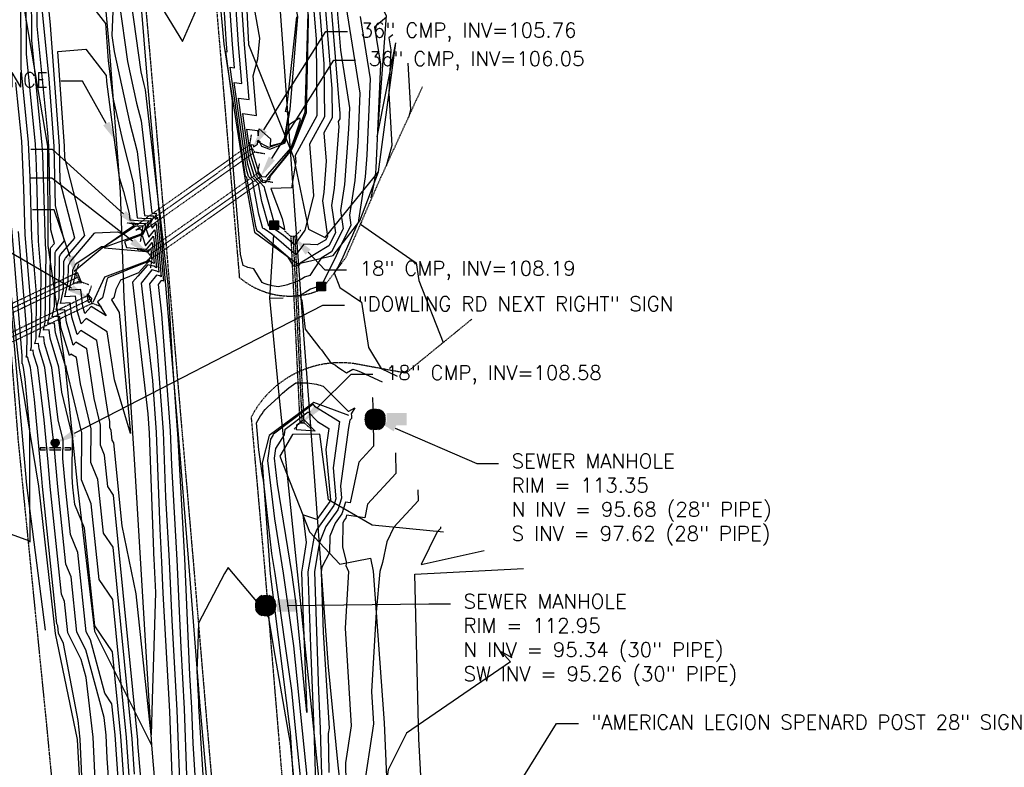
# Model space of a CAD drawing. Header units: feet. Extents: x 351431 to 355879, y 310968 to 329728.
# Tile 73 of 254: x 353628 to 353968, y 318311 to 318569. Entities that reach past the tile are written whole.
import ezdxf

# ---------------------------------------------------------------- set-up
doc = ezdxf.new("R2010")
doc.units = ezdxf.units.FT
doc.header["$MEASUREMENT"] = 0
doc.linetypes.add('D10', pattern=[0.15, 0.1, -0.05])
doc.linetypes.add('D25', pattern=[0.375, 0.25, -0.125])
for name, color, linetype in [('ELIF', 153, 'LINKFENCE'), ('ELIG', 41, 'Continuous'), ('ELTCH-EG2', 253, 'Continuous'), ('ELTCN-EG2', 251, 'Continuous'), ('ELTT', 3, 'Continuous'), ('ELTW-CREEK', 6, 'Continuous'), ('ELUDC', 153, 'D10'), ('ELUG', 153, 'EGASRT'), ('ELUTU', 153, 'UT'), ('ELYSP', 1, 'D25'), ('ELYSS', 2, 'Continuous'), ('ESFS', 153, 'Continuous'), ('ESIP', 41, 'Continuous'), ('ESMask', 155, 'Continuous'), ('ESUD-CMP', 13, 'D10'), ('ESUS', 5, 'Continuous'), ('ETFS', 6, 'Continuous'), ('ETIF', 4, 'Continuous'), ('ETUD', 4, 'Continuous'), ('ETUS', 2, 'Continuous')]:
    doc.layers.add(name, color=color, linetype=linetype)
doc.styles.add('ANNO-TOPO', font='simplex.shx')
doc.styles.add('ROMANSM', font='romansm.shx')
doc.linetypes.add('EGASRT', pattern='A,0.15,-0.07,0.15,-0.04,["G",ROMANSM,S=0.08,R=0,X=-0.005,Y=-0.04],-0.12,0.15,-0.07,0.15,-0.04,[")",ROMANSM,S=0.08,R=0,X=-0.09,Y=-0.04],-0.075', length=1.015)
doc.linetypes.add('LINKFENCE', pattern='A,0.25,-0.08,0.25,-0.08,["X",ROMANSM,S=0.08,R=0,X=-0.004,Y=-0.04],-0.12', length=0.78)
doc.linetypes.add('UT', pattern='A,0.25,-0.07,0.07,-0.07,0.07,-0.07,0.25,-0.08,["UT",ROMANSM,S=0.08,R=0,X=-0.04,Y=-0.04],-0.15', length=1.08)

# ---------------------------------------------------------------- blocks, each defined once
blk = doc.blocks.new('ESUSMHOLE')
for radius, start, end in [(0.0738, 110, 160), (0.0738, 20, 70), (0.0492, 155, 205), (0.0492, 65, 115), (0.0492, 335, 25), (0.0738, 200, 250), (0.0492, 245, 295), (0.0738, 290, 340)]:
    blk.add_arc((0, 0), radius, start, end)
at = {"layer": 'ESMask', "const_width": 0.0738}
blk.add_lwpolyline([(-0.0369, 0, 1), (0.0369, 0, 1)], format="xyb", close=True, dxfattribs=at)
at = {"layer": 'ESMask'}
blk.add_solid([(0.0796, -0.0411), (0.0796, 0.0441), (0.2186, -0.0411), (0.2186, 0.0441)], dxfattribs=at)
blk = doc.blocks.new('ESIPUBSIGN')
at = {"layer": 'ESMask'}
h = blk.add_hatch(color=256, dxfattribs=at)
edge = h.paths.add_edge_path()
edge.add_arc((0, 0), 0.03, 90, 450)
for p, q in [((-0.03, 0.1047), (-0.0447, 0.1047)), ((-0.0447, 0.1047), (-0.0447, 0.066)), ((-0.03, 0.1047), (-0.03, 0.066)), ((-0.0447, 0.0381), (-0.0447, -0.0393)), ((-0.03, 0.0381), (-0.03, -0.0393)), ((-0.0447, -0.0672), (-0.0447, -0.1059)), ((-0.03, -0.0672), (-0.03, -0.1059)), ((-0.03, -0.1059), (-0.0447, -0.1059))]:
    blk.add_line(p, q)
for start, end in [(144.23142, 216.35632), (17.97024, 107.04945), (253.53828, 340.78828)]:
    blk.add_arc((0, 0), 0.03, start, end)
blk.add_solid([(-0.0447, -0.1059), (-0.03, -0.1059), (-0.0447, 0.1047), (-0.03, 0.1047)], dxfattribs=at)
blk = doc.blocks.new('ESIPOST')
blk.add_lwpolyline([(0.03, 0.0299), (0.03, -0.03), (-0.03, -0.03), (-0.03, 0.0299), (0.03, 0.0299)])
at = {"layer": 'ESMask'}
blk.add_solid([(-0.03, -0.03), (-0.03, 0.0299), (0.03, -0.03), (0.03, 0.0299)], dxfattribs=at)

msp = doc.modelspace()

# ---------------------------------------------------------------- linework, layer by layer
at = {"layer": 'ELIF', "flags": 128}
msp.add_lwpolyline([(353538.05, 320226.65), (353540.03, 320178.1), (353542.33, 320123.38), (353544.23, 320073.21), (353547.25, 320018.58), (353549.82, 319963.48), (353553.95, 319909.53), (353556.52, 319858.74), (353557.14, 319826.8), (353562.01, 319755.61), (353563.89, 319732.33), (353567.3, 319679.23), (353569.37, 319641.09), (353572.98, 319597.73), (353574.96, 319571.19), (353579.51, 319518.35), (353581.36, 319457.61), (353587.19, 319398.55), (353591.23, 319343.76), (353595.36, 319291.08), (353601.26, 319233.72), (353604.86, 319181.17), (353610.03, 319123.11), (353613.7, 319085.28), (353618.13, 319031.33), (353621.62, 318974.29), (353626.91, 318925.05), (353631.84, 318873.25), (353637.31, 318815.92), (353641.51, 318761.29), (353646.36, 318709.18), (353649.21, 318669.51), (353652.67, 318622.97), (353658.52, 318559.13), (353662.4, 318509.42), (353663.6, 318472.77), (353667.14, 318417.2), (353673.22, 318318.51), (353677, 318273.67), (353682.02, 318217.76), (353686.18, 318166.98), (353690.76, 318116.54), (353695.12, 318062.12), (353699.55, 318007.62), (353703.66, 317954.97), (353706.67, 317900.72), (353707.23, 317847.4), (353709.21, 317801.58), (353710.66, 317747.1), (353712.1, 317689.53), (353712.26, 317633.66), (353711.35, 317584.97), (353707.64, 317536.34)], dxfattribs=at)
at = {"layer": 'ELIG', "flags": 128}
msp.add_lwpolyline([(353610.99, 318670.65), (353611.31, 318621.13), (353615.08, 318577.47), (353619.41, 318528.75), (353622.04, 318498.16), (353626.39, 318448.41), (353630.04, 318408.16), (353636.42, 318358.1)], dxfattribs=at)
at = {"layer": 'ELTCH-EG2', "flags": 128}
for points, elevation in [([(353664.94, 318287.3), (353662.53, 318321.54), (353659.66, 318350.7), (353653.62, 318359.69), (353650.01, 318393.33), (353646.68, 318401.46), (353646.05, 318407.47), (353645.73, 318411.07), (353645.86, 318425), (353642.22, 318440.32), (353641.18, 318448.85), (353638.14, 318458.9), (353637.8, 318461.72), (353635.86, 318461.61), (353636.47, 318464.37), (353636.75, 318488.44), (353636.51, 318491.32), (353635.59, 318522.23), (353635.45, 318525.49), (353631.83, 318561.73), (353631.77, 318579.84), (353637.76, 318620), (353638.11, 318622.53), (353640.06, 318639.33)], 112), ([(353737.04, 318574.87), (353738.41, 318558.24), (353741.56, 318538.42), (353741.22, 318531.03), (353739.8, 318511.97), (353738.41, 318502.99), (353739.36, 318496.59), (353735.35, 318488.65), (353731.76, 318486.48), (353727.81, 318480.52), (353725.96, 318479.92), (353725.5, 318479.61), (353725, 318479.31), (353724.46, 318479.01), (353723.88, 318478.72), (353723.24, 318478.43), (353722.56, 318478.15), (353721.81, 318477.87), (353721, 318477.6), (353720.12, 318477.34), (353719.16, 318477.09), (353718.1, 318476.86), (353716.94, 318476.63), (353716.25, 318476.73), (353715.56, 318476.85), (353714.86, 318477), (353714.17, 318477.16), (353713.46, 318477.35), (353712.76, 318477.57), (353712.05, 318477.8), (353711.34, 318478.06), (353708.55, 318482.78), (353708.03, 318482.89), (353707.52, 318483.01), (353706.99, 318483.15), (353706.47, 318483.32), (353705.93, 318483.5), (353705.4, 318483.7), (353704.86, 318483.93), (353703.91, 318487.91), (353701.3, 318519.74), (353701.2, 318540.74), (353698.81, 318557.77), (353699.31, 318557.71), (353699.09, 318560.32), (353698.73, 318565.69), (353695.9, 318612.06)], 112), ([(353731.15, 318572.57), (353732.72, 318553.52), (353732.91, 318535.28), (353727.79, 318525.84), (353729.08, 318508.13), (353729.07, 318508), (353729.07, 318507.96), (353729.1, 318507.73), (353728.98, 318507.59), (353726.09, 318496.13), (353725.86, 318495.8), (353722.5, 318491.15), (353718.74, 318494.37), (353714.33, 318497.48), (353713.66, 318497.58), (353711.28, 318506.01), (353710.14, 318512.13), (353707.72, 318514.69), (353706.43, 318518.85), (353703.21, 318541.73), (353706.9, 318541.25), (353705.27, 318560.23), (353702.65, 318599.22)], 109), ([(353709.84, 318555.28), (353710.62, 318562.45), (353705.1, 318593.39)], 108), ([(353664.48, 318586.24), (353669.52, 318550.84), (353670.48, 318546.45), (353670.96, 318544.61), (353675.55, 318504.84), (353675.64, 318504.46), (353675.88, 318502.82), (353677.71, 318487.46), (353678.84, 318477.43), (353680.37, 318449.91), (353682.08, 318427.13), (353682.12, 318426.06), (353684.53, 318382.82), (353686.3, 318342.74), (353686.93, 318331.36), (353687.39, 318319.03), (353689.74, 318282.42)], 112), ([(353660.9, 318271.03), (353657.91, 318313.94), (353657.56, 318321.95), (353656.83, 318328.02), (353650.49, 318351.38), (353647.44, 318357.42), (353645.39, 318376.51), (353643.6, 318380.87), (353640.81, 318407.61), (353639.56, 318421.74), (353639.37, 318423.76), (353636.31, 318448.81), (353634.36, 318455.24), (353634.15, 318457.05), (353632.9, 318456.98), (353633.29, 318458.75), (353633.47, 318474.18), (353631.87, 318493.51), (353631.24, 318514.5), (353630.72, 318526.45), (353628.17, 318552.02), (353628.08, 318579.96)], 114), ([(353663.75, 318276.73), (353660.58, 318321.98), (353659.52, 318332.69), (353657.06, 318336.36), (353652.06, 318354.78), (353650.63, 318357.61), (353647.7, 318384.92), (353645.14, 318391.16), (353643.43, 318407.54), (353642.56, 318417.36), (353642.62, 318423.72), (353640.96, 318430.71), (353638.74, 318448.83), (353636.25, 318457.07), (353635.98, 318459.38), (353634.38, 318459.3), (353634.88, 318461.56), (353635.11, 318481.31), (353634.19, 318492.41), (353633.41, 318518.37), (353633.09, 318525.97), (353630, 318556.87), (353629.92, 318579.9)], 113), ([(353666.12, 318297.87), (353664.49, 318321.1), (353659.79, 318368.72), (353655.12, 318375.68), (353652.32, 318401.75), (353648.95, 318409.96), (353649.11, 318426.28), (353643.87, 318448.31), (353643.73, 318449.2), (353643.53, 318449.32), (353643.49, 318449.27), (353640.02, 318460.72), (353639.63, 318464.05), (353637.34, 318463.92), (353638.06, 318467.18), (353638.32, 318489.96), (353638.42, 318490.14), (353639.62, 318491.54), (353638.38, 318496.32), (353637.68, 318525.13), (353637.34, 318529.78), (353633.66, 318566.59), (353633.62, 318579.77)], 111), ([(353676.67, 318573.06), (353683.84, 318561.28), (353691.99, 318579.77)], 113), ([(353672.44, 318272.8), (353668.48, 318319.01), (353668.4, 318320.22), (353660.07, 318404.75), (353658.11, 318407.66), (353656.94, 318418.57), (353655.53, 318422.01), (353655.59, 318428.84), (353653.4, 318438.06), (353650.78, 318455.17), (353647.06, 318457.51), (353646.17, 318456.54), (353643.8, 318464.38), (353643.29, 318468.72), (353640.3, 318468.55), (353641.24, 318472.8), (353641.4, 318486.98), (353641.78, 318487.73), (353646.68, 318493.43), (353641.65, 318512.89), (353641.35, 318525.14), (353638.26, 318566.96), (353637.32, 318576.3)], 109), ([(353735.08, 318574.11), (353738.17, 318536.43), (353738.19, 318534.6), (353737.68, 318533.66), (353737.81, 318531.89), (353736.23, 318510.64), (353735.3, 318504.65), (353736.68, 318495.3), (353734.38, 318490.76), (353724.49, 318484.77), (353724.04, 318484.1), (353723.84, 318484.03), (353723.78, 318484), (353723.73, 318483.96), (353723.67, 318483.93), (353723.6, 318483.9), (353723.53, 318483.87), (353723.46, 318483.83), (353723.37, 318483.8), (353723.28, 318483.77), (353723.18, 318483.74), (353723.08, 318483.72), (353722.96, 318483.69), (353722.83, 318483.66), (353722.75, 318483.68), (353722.67, 318483.69), (353722.6, 318483.71), (353722.52, 318483.72), (353722.44, 318483.75), (353722.36, 318483.77), (353722.28, 318483.8), (353722.2, 318483.82), (353720.38, 318486.89), (353710.61, 318495.25), (353709.78, 318495.84), (353709.66, 318495.85), (353709.21, 318497.43), (353706.04, 318514.39), (353705.67, 318514.79), (353705.47, 318515.43), (353700.28, 318552.42), (353701.84, 318552.22), (353701.15, 318560.29), (353700.04, 318576.86)], 111), ([(353651.35, 318575.2), (353657.29, 318567.53), (353658.17, 318554.62), (353659.87, 318541.83), (353663.1, 318527.07), (353666.84, 318512.62), (353668.24, 318500.48), (353671.4, 318500.2), (353672.94, 318500.3), (353672.8, 318499.15), (353671.36, 318496.5), (353672.26, 318493.77), (353674.34, 318496.31), (353675.69, 318481.64), (353674.97, 318482.03), (353673.23, 318482.44), (353669.57, 318477.93), (353673.48, 318444.24)], 109), ([(353661.97, 318574.8), (353664.88, 318554.34), (353668.02, 318539.99), (353669.59, 318533.94), (353673.27, 318502.05), (353674.31, 318501.96), (353674.81, 318501.99), (353674.77, 318501.61), (353674.29, 318500.74), (353674.59, 318499.84), (353675.27, 318500.68), (353677.31, 318478.57), (353677.09, 318478.69), (353676.55, 318478.81), (353675.44, 318477.44), (353676.63, 318467.14)], 111), ([(353740.32, 318573.67), (353745.13, 318543.43), (353744.37, 318526.52), (353743.38, 318513.29), (353741.53, 318501.33), (353742.03, 318497.88), (353738.4, 318490.67), (353736.91, 318487.28), (353732.3, 318478.02), (353731.58, 318476.95), (353728.08, 318475.8), (353727.21, 318475.23), (353726.27, 318474.66), (353725.25, 318474.09), (353724.38, 318473.66), (353724.53, 318473.31), (353725.12, 318471.94), (353726.27, 318462.04), (353731.35, 318455.47), (353731.84, 318454.85), (353732.45, 318454.03), (353733.23, 318452.96), (353734.26, 318451.51), (353735.11, 318450.26), (353735.55, 318450.11), (353736.76, 318449.64), (353737.56, 318448.84), (353739.12, 318447.87), (353740.51, 318446.94), (353742.71, 318448.22), (353744.24, 318447.71), (353745.54, 318447.22), (353752.78, 318443.81)], 113), ([(353729.19, 318571.8), (353729.99, 318562.07), (353730.27, 318535.62), (353722.84, 318521.93), (353723, 318519.78), (353721.51, 318510.77), (353714.35, 318510.52), (353718.25, 318500.19), (353719.03, 318497.22), (353719.14, 318496.24), (353715.9, 318498.41), (353715.67, 318498.44), (353712.32, 318510.3), (353712.19, 318511), (353708.74, 318514.64), (353706.9, 318520.56), (353704.68, 318536.38), (353709.43, 318535.77), (353708.25, 318549.47), (353709.84, 318555.28)], 108), ([(353727.26, 318570.62), (353727.28, 318568.67), (353726.63, 318536.67), (353721.96, 318524.85), (353721.41, 318523.81), (353714.08, 318514.66), (353713.91, 318513.58), (353713.07, 318513.56), (353712.46, 318512.53), (353711.64, 318512.62), (353709.77, 318514.6), (353707.38, 318522.27), (353706.15, 318531.03), (353709.81, 318530.56), (353709.96, 318528.7), (353710.39, 318531.15), (353714.22, 318527.63), (353714.13, 318525.22), (353718.57, 318526.4), (353718.92, 318526.51), (353718.96, 318526.53), (353718.99, 318526.68), (353719.15, 318527.6), (353720.59, 318536.78), (353719.42, 318537.08), (353720.02, 318539.28), (353723.34, 318569.73)], 107), ([(353745.28, 318569.95), (353748.7, 318548.43), (353747.51, 318522.02), (353746.96, 318514.61), (353744.64, 318499.67), (353744.71, 318499.17), (353744.19, 318498.13), (353739.26, 318486.9), (353737.58, 318483.52), (353736.24, 318481.39), (353738.2, 318476.43), (353745.72, 318471.34), (353748.1, 318455.66), (353752.47, 318448.39), (353758.06, 318445.76)], 114), ([(353756.5, 318563.6), (353755.19, 318562.51), (353755.83, 318558.44), (353755.16, 318543.41), (353756.21, 318525.33), (353754.17, 318518.24)], 116), ([(353671.91, 318432.79), (353672.41, 318426.08), (353674, 318382.12), (353674.05, 318381.17), (353674.09, 318380.29), (353674.6, 318371.09), (353673.37, 318334.16), (353673, 318321.99), (353667.85, 318370.67), (353663.02, 318394.13), (353660.2, 318422.76), (353659.6, 318423.65), (353659.25, 318426.99), (353658.81, 318428.04), (353658.83, 318430.12), (353658.16, 318432.94), (353654.31, 318458.15), (353648.82, 318461.6), (353647.51, 318460.17), (353645.69, 318466.2), (353645.12, 318471.05), (353641.78, 318470.87), (353642.83, 318475.61), (353642.94, 318485.49), (353643.47, 318486.52), (353650.2, 318494.37), (353643.28, 318521.18), (353643.18, 318525.15), (353640.77, 318557.83), (353650.46, 318558.58), (353657.48, 318549.52), (353657.62, 318547.46), (353659.02, 318536.91), (353662.01, 318514.36), (353663.5, 318509.55), (353665.46, 318501.96), (353665.73, 318499.69), (353669.95, 318499.33), (353672, 318499.46), (353671.82, 318497.92), (353669.89, 318494.38), (353671.1, 318490.73), (353673.87, 318494.12), (353674.88, 318483.17), (353673.92, 318483.7), (353671.84, 318484.19), (353671.77, 318484.13), (353668.4, 318480.35), (353666.64, 318478.18), (353671.91, 318432.79)], 108), ([(353761.73, 318553.82), (353762.66, 318537.75), (353761.87, 318535)], 117), ([(353713.07, 318515.22), (353712.51, 318514.53), (353712.46, 318514.45), (353711.43, 318514.56), (353710.66, 318515.48), (353710.29, 318516.15), (353707.86, 318523.98), (353707.62, 318525.68), (353708.33, 318525.59), (353708.38, 318524.95), (353709.74, 318525.89), (353709.87, 318526.64), (353709.99, 318527.27), (353710.54, 318526.76), (353710.53, 318526.31), (353711.19, 318525.12), (353713.98, 318524.09), (353714.98, 318524.41), (353719.29, 318526.27), (353720.79, 318532.69), (353724.29, 318534.96), (353724.5, 318534.09), (353722.47, 318527.74), (353721.32, 318524.6), (353713.07, 318515.22)], 106), ([(353671.11, 318489.6), (353671.4, 318489.49), (353673.4, 318491.94), (353674.07, 318484.71), (353672.86, 318485.37), (353672.46, 318485.46), (353671.8, 318484.95), (353668.72, 318481.49), (353662.43, 318478.94), (353660.85, 318475.75), (353660.12, 318472.78), (353659.31, 318472.13), (353661.96, 318467.74), (353665.89, 318425.95), (353660.38, 318444.47), (353657.84, 318461.13), (353650.58, 318465.7), (353648.86, 318463.8), (353647.58, 318468.03), (353646.94, 318473.38), (353643.26, 318473.18), (353644.42, 318478.42), (353644.48, 318483.99), (353645.15, 318485.31), (353653.54, 318495.08), (353653.71, 318495.2), (353661.44, 318495.62), (353662.9, 318495.01), (353667.12, 318497.75), (353667.03, 318497.82), (353666.18, 318498.65), (353668.5, 318498.45), (353671.07, 318498.62), (353670.84, 318496.68), (353669.59, 318494.4), (353663.79, 318492.31), (353664.49, 318490.17), (353671.11, 318489.6)], 107), ([(353619.49, 318393.06), (353630.64, 318389.11), (353631.24, 318388.52), (353631.14, 318408.07), (353631.12, 318427.32), (353629.5, 318444.74), (353629.01, 318448.74), (353628.7, 318449.76), (353628.66, 318450.05), (353628.46, 318450.04), (353628.53, 318450.32), (353628.56, 318452.79), (353624.9, 318496.81)], 117), ([(353650.61, 318274.42), (353648.57, 318320.58), (353647.81, 318326.94), (353642.81, 318353.58), (353641.06, 318357.05), (353640.77, 318359.68), (353640.53, 318360.28), (353635.57, 318407.75), (353635.32, 318410.49), (353632.79, 318437.74), (353631.44, 318448.76), (353630.58, 318451.59), (353630.49, 318452.39), (353629.94, 318452.35), (353630.12, 318453.13), (353630.19, 318459.92), (353627.22, 318495.71)], 116), ([(353671.32, 318488.81), (353671.96, 318488.56), (353672.93, 318489.75), (353673.26, 318486.24), (353672.56, 318486.62), (353672.04, 318485.93), (353671.83, 318485.77), (353671.18, 318485.03), (353658.13, 318479.74), (353657.79, 318479.06), (353656.25, 318472.79), (353654.54, 318471.41), (353657.47, 318466.56), (353652.34, 318469.79), (353650.2, 318467.43), (353649.46, 318469.86), (353648.77, 318475.72), (353644.74, 318475.49), (353646.01, 318481.23), (353646.02, 318482.5), (353646.83, 318484.1), (353647.38, 318484.74), (353655.88, 318490.53), (353656.63, 318490.57), (353656.77, 318490.51), (353667.57, 318497.51), (353667.45, 318497.61), (353667.53, 318497.6), (353670.13, 318497.77), (353669.86, 318495.45), (353669.5, 318494.79), (353656.86, 318490.24), (353656.93, 318490.04), (353671.32, 318488.81)], 106), ([(353676.63, 318467.14), (353679.66, 318426.87), (353680.09, 318415.07), (353681.91, 318382.41), (353683.25, 318352.13), (353684.41, 318330.94), (353685.28, 318307.97), (353686.93, 318282.29), (353688.22, 318250.44), (353689.18, 318231.95), (353690.2, 318201.1), (353691.2, 318184.93), (353691.73, 318176.81), (353691.82, 318174.41), (353692.55, 318157.02), (353695.18, 318123.07), (353696.44, 318106.3), (353698.56, 318067.5), (353699.33, 318054.67), (353702.84, 318013.69)], 111), ([(353673.48, 318444.24), (353674.83, 318426.34), (353676.03, 318393.1), (353676.67, 318381.58), (353677.14, 318370.9), (353679.39, 318330.08), (353681.05, 318285.86)], 109), ([(353725.23, 318301.98), (353723.06, 318323.18), (353721.65, 318337.31), (353715.84, 318377.69), (353714.74, 318384.56), (353711.8, 318409.85), (353711.47, 318411.49), (353710.28, 318420.4), (353709.45, 318429.69), (353709.88, 318430.5), (353710.34, 318431.3), (353710.83, 318432.08), (353711.35, 318432.84), (353711.9, 318433.58), (353712.48, 318434.31), (353713.09, 318435.01), (353717.06, 318438.5), (353717.72, 318439.21), (353718.4, 318439.89), (353719.12, 318440.55), (353719.85, 318441.18), (353720.62, 318441.79), (353721.4, 318442.36), (353722.21, 318442.91)], 112), ([(353722.21, 318442.91), (353723.04, 318443.43), (353724.43, 318443.47), (353725.65, 318443.48), (353726.73, 318443.44), (353727.71, 318443.37), (353728.59, 318443.27), (353729.39, 318443.15), (353730.12, 318443.01), (353730.79, 318442.85), (353731.4, 318442.67), (353731.97, 318442.48), (353732.48, 318442.28), (353740.98, 318433.85), (353741.14, 318433.75), (353741.28, 318433.66), (353743.41, 318434.9), (353742.18, 318432.79), (353742.19, 318432.15), (353742.19, 318432.06), (353742.21, 318431.13), (353741.7, 318430.58), (353741.16, 318428.02), (353738.41, 318407.91), (353738.79, 318403.71), (353737.52, 318399.69), (353733.39, 318393.95), (353731.25, 318388.71), (353730.9, 318386.61), (353729.48, 318378.28), (353730.85, 318337.06), (353731.39, 318324.06), (353732.02, 318304.1)], 112), ([(353749.58, 318438.35), (353749.54, 318438.3), (353749.68, 318431.91), (353749.7, 318430.97), (353749.89, 318421.67), (353744.76, 318416.12), (353741.81, 318402.06), (353740.17, 318402.27), (353738.9, 318398.26), (353736.56, 318395.01), (353734.74, 318390.55), (353734.61, 318384.98), (353732.02, 318379.84), (353731.76, 318378.32), (353732.45, 318357.3), (353734.48, 318324.36), (353734.2, 318322.49), (353734.41, 318308.98)], 113), ([(353715.28, 318425.88), (353728.87, 318436.07), (353729.48, 318435.43), (353738.08, 318430.09), (353735.91, 318414.17), (353736.87, 318403.44), (353736.14, 318401.12), (353730.22, 318392.89), (353729.29, 318390.62), (353728.09, 318383.42), (353727.21, 318378.23), (353728.06, 318352.56), (353729.24, 318323.86), (353730.65, 318279.76)], 111), ([(353723.41, 318429.01), (353725.79, 318430.8), (353729.65, 318426.78), (353723.19, 318427.31), (353723.41, 318429.01)], 109), ([(353729.75, 318279.48), (353725.26, 318323.43), (353722.33, 318352.72), (353718.71, 318377.86), (353715.73, 318396.55), (353713.39, 318416.66), (353714.4, 318424.06), (353715.22, 318425.36), (353715.28, 318425.88)], 111), ([(353757.42, 318419.31), (353757.57, 318412.21), (353747.82, 318401.67), (353746.83, 318396.95), (353740.57, 318397.77), (353740.28, 318396.83), (353739.73, 318396.07), (353739.3, 318395.03), (353739.12, 318386.77), (353740.54, 318381.36), (353740.3, 318380.46), (353741.22, 318378.43), (353740.06, 318358.84), (353742.14, 318325.08), (353740.22, 318312.4), (353740.78, 318277.33)], 114), ([(353772.92, 318393.76), (353772.93, 318393.28), (353771.87, 318392.13), (353766.35, 318380.77), (353788.1, 318385.59)], 116), ([(353725.43, 318275.46), (353721.33, 318317.97), (353721.01, 318319.8), (353720.51, 318322.91), (353715.46, 318352.07), (353713.64, 318362.47), (353710.09, 318367.35), (353699.59, 318379.74), (353698.37, 318377.69), (353689.36, 318360.54), (353689.01, 318349.69), (353688.88, 318344.08), (353689.36, 318333.36), (353689.44, 318331.79), (353689.51, 318330.09), (353692.56, 318282.55)], 113), ([(353797.72, 318348.54), (353794.02, 318350.62), (353797.15, 318347.22), (353761.28, 318322.55), (353754.95, 318309.93), (353752.27, 318292.21), (353752.43, 318282.1), (353752.15, 318276.1), (353752.81, 318273.52), (353751.23, 318266.09), (353758.11, 318241.3), (353759.82, 318237.78), (353761.38, 318234.02), (353763.24, 318231.91), (353764.61, 318225.99), (353768.95, 318218.54), (353770.97, 318213.26), (353770.26, 318202.81), (353762.71, 318188.53), (353763.83, 318186.74)], 116)]:
    msp.add_lwpolyline(points, dxfattribs=dict(at, elevation=elevation))
at = {"layer": 'ELTCN-EG2', "flags": 128}
for points, elevation in [([(353660.99, 318599.44), (353659.45, 318563.37), (353660.24, 318557.84), (353665.56, 318533.53), (353668.21, 318523.28), (353670.75, 318501.26), (353672.85, 318501.08), (353673.88, 318501.15), (353673.79, 318500.38), (353672.83, 318498.62), (353673.43, 318496.8), (353674.8, 318498.49), (353676.5, 318480.1), (353676.03, 318480.36), (353674.89, 318480.63), (353672.51, 318477.68), (353675.06, 318455.69)], 110), ([(353733.12, 318573.34), (353735.45, 318544.97), (353735.55, 318534.94), (353732.73, 318529.75), (353733.45, 318520.01), (353732.65, 318509.32), (353732.18, 318506.3), (353734, 318494.02), (353733.42, 318492.87), (353730.44, 318491.07), (353725.77, 318491.36), (353723.07, 318487.63), (353714.67, 318494.81), (353712.06, 318496.66), (353711.66, 318496.72), (353710.25, 318501.72), (353708.09, 318513.26), (353706.69, 318514.74), (353705.95, 318517.14), (353701.74, 318547.08), (353704.37, 318546.74), (353703.21, 318560.26), (353701.34, 318588.04)], 110), ([(353667.3, 318308.44), (353666.44, 318320.66), (353659.93, 318386.73), (353656.61, 318391.67), (353654.63, 318410.16), (353652.24, 318415.99), (353652.35, 318427.56), (353648.63, 318443.19), (353647.26, 318452.18), (353645.3, 318453.42), (353644.83, 318452.91), (353641.91, 318462.55), (353641.46, 318466.38), (353638.82, 318466.24), (353639.65, 318469.99), (353639.86, 318488.47), (353640.1, 318488.94), (353643.15, 318492.48), (353640.02, 318504.6), (353639.51, 318525.14), (353637.8, 318548.37), (353635.49, 318571.45)], 110), ([(353754.36, 318569.66), (353750.23, 318566.23), (353752.26, 318553.44), (353750.65, 318517.52), (353750.53, 318515.93), (353749.94, 318512.12), (353748.97, 318507.28)], 115), ([(353654.26, 318294.18), (353653.06, 318321.26), (353650.59, 318341.79), (353648.92, 318347.98), (353644.25, 318357.24), (353643.08, 318368.09), (353642.06, 318370.58), (353638.19, 318407.68), (353637.44, 318416.11), (353636.08, 318430.75), (353633.87, 318448.78), (353632.47, 318453.42), (353632.32, 318454.72), (353631.42, 318454.67), (353631.7, 318455.94), (353631.83, 318467.05), (353629.54, 318494.61), (353629.07, 318510.64), (353628.36, 318526.93), (353626.34, 318547.16)], 115), ([(353745.68, 318499.08), (353745.35, 318498.26), (353762.4, 318486.36), (353764.62, 318484.85), (353765.54, 318478.76), (353773.9, 318457.39)], 115), ([(353668.92, 318496.92), (353668.95, 318496.91), (353669.19, 318496.93), (353669.15, 318496.56), (353667.74, 318496.13), (353668.92, 318496.92)], 105), ([(353647.46, 318481.64), (353648.91, 318478.19), (353648.96, 318477.96), (353646.22, 318477.81), (353646.95, 318481.13), (353647.17, 318480.97), (353647.46, 318481.64)], 105), ([(353651.54, 318471.06), (353651.35, 318471.68), (353651.05, 318474.2), (353652.48, 318472.75), (353652.32, 318471.92), (353651.54, 318471.06)], 105), ([(353675.06, 318455.69), (353677.25, 318426.6), (353678.06, 318404.09), (353679.29, 318381.99), (353680.2, 318361.52), (353681.9, 318330.51), (353683.16, 318296.92), (353684.11, 318282.16), (353685.89, 318238.15), (353686.25, 318231.22), (353687.61, 318190.32), (353687.99, 318184.2), (353688.81, 318171.64), (353688.85, 318170.5), (353689.2, 318162.27), (353692.53, 318119.16), (353693.04, 318112.44), (353695.74, 318063.09), (353695.88, 318060.78), (353700.31, 318009.02)], 110), ([(353719.34, 318427.45), (353727.33, 318433.43), (353730.46, 318430.18), (353734.4, 318427.73), (353733.4, 318420.43), (353734.96, 318403.17), (353734.76, 318402.55), (353730.3, 318396.35), (353725.48, 318397.94), (353726.64, 318388.41), (353725.28, 318380.23), (353724.93, 318378.19), (353725.27, 318368.06), (353726.85, 318329.69), (353723.01, 318368.13), (353721.58, 318378.04), (353716.72, 318408.55), (353715.67, 318417.51), (353716.12, 318420.81), (353719.11, 318425.55), (353719.34, 318427.45)], 110), ([(353765.17, 318406.53), (353765.25, 318402.74), (353756.82, 318393.64), (353754.4, 318388.63), (353752.93, 318381.5), (353751.99, 318378.36), (353750.73, 318364.34), (353749.11, 318336.94), (353749.8, 318325.79), (353746.25, 318302.3)], 115)]:
    msp.add_lwpolyline(points, dxfattribs=dict(at, elevation=elevation))
at = {"layer": 'ELTT', "flags": 128}
for points in [[(353621.62, 318974.29), (353622.94, 318926.09), (353629.68, 318872.9), (353633.59, 318816.28), (353641.51, 318761.29), (353646.36, 318709.18), (353646.88, 318669.51), (353648.09, 318644.79), (353637.71, 318622.52), (353627.93, 318579.96), (353637.22, 318525.13), (353637.32, 318490.93), (353643.34, 318448.87), (353647.57, 318407.43), (353653.44, 318357.78), (353673.22, 318318.51)], [(353754.9, 318781.76), (353737.01, 318782.7), (353726.61, 318774.42), (353714.11, 318732.67), (353708.9, 318722.15), (353700.21, 318718.77), (353703.64, 318662.39), (353704.19, 318612.36), (353706.7, 318560.21), (353722.16, 318521.4), (353727.44, 318496.54), (353733.09, 318493.58), (353751.51, 318516.29), (353757.5, 318560.77)], [(353754.9, 318781.76), (353757, 318726.1), (353749.66, 318698.67), (353735.67, 318653.29), (353730.2, 318614.66), (353754.17, 318570.21), (353751.06, 318528.41), (353757.5, 318560.77)], [(353774.03, 318391.92), (353749.36, 318394.38), (353734.25, 318403.07), (353731.28, 318425.73), (353721.87, 318425.69), (353717.51, 318418.2), (353727.78, 318392.08), (353738.16, 318380.9), (353748.79, 318382.97), (353749.67, 318378.52), (353753.57, 318326.15), (353755.87, 318273.07), (353758.63, 318233.98), (353770.74, 318234.16), (353768.12, 318271.96), (353765.47, 318320.6), (353764.11, 318377.52), (353801.68, 318379.47)]]:
    msp.add_lwpolyline(points, dxfattribs=at)
at = {"layer": 'ELTW-CREEK', "flags": 128}
for points in [[(353742.15, 318777.45), (353747.01, 318723.62), (353743.65, 318704.67), (353719.84, 318659.02), (353719.01, 318617.85), (353727.14, 318571), (353726.07, 318536.87), (353721.36, 318523.96), (353713.14, 318513.87)], [(353732.68, 318774.06), (353735.45, 318767.65), (353741.33, 318716.64), (353718.96, 318669.51), (353713.28, 318621.9), (353723.64, 318569.9), (353720.98, 318537.76), (353718.96, 318526.53), (353713.65, 318524.74), (353709.68, 318526.74)], [(353646.48, 318482.06), (353656.11, 318490.02), (353667.29, 318497.72)], [(353672.61, 318485.76), (353656.96, 318479.96), (353652.93, 318471.17)]]:
    msp.add_lwpolyline(points, dxfattribs=at)
at = {"layer": 'ELUDC', "flags": 128}
for points in [[(353707.98, 318524.39), (353669.09, 318496.84)], [(353710.74, 318514.55), (353672.49, 318487.69)], [(353722.04, 318494.01), (353725.14, 318429.68)]]:
    msp.add_lwpolyline(points, dxfattribs=at)
at = {"layer": 'ELUDC'}
for points in [[(353488.41, 318404.49), (353647.58, 318479.93)], [(353652, 318472.31), (353493.23, 318395.56)]]:
    msp.add_lwpolyline(points, dxfattribs=at)
at = {"layer": 'ELUG', "flags": 128}
for points in [[(353733.29, 316958.43), (353735.25, 316973.07), (353743.02, 317007.59), (353747.46, 317085.67), (353751.75, 317192.88), (353754.42, 317242.82), (353758.13, 317349.46), (353759.73, 317456.21), (353760.76, 317565), (353754.73, 317608.02), (353758.45, 317705.11), (353759.26, 317740.74), (353757.33, 317769.49), (353757.79, 317858.27), (353752.58, 317970.39), (353746.7, 318064.55), (353742.2, 318197.42), (353737.84, 318241.11), (353728.45, 318331.65), (353717.33, 318438.22), (353714.02, 318472.68), (353715.44, 318494.56)], [(353714.02, 318472.68), (353718.67, 318472.79)]]:
    msp.add_lwpolyline(points, dxfattribs=at)
at = {"layer": 'ELUTU', "flags": 128}
msp.add_lwpolyline([(353741.14, 317031.04), (353744.08, 317071.34), (353757.58, 317226.56), (353757.37, 317252.72), (353758.82, 317340.39), (353757.3, 317428.22), (353761.1, 317605.84), (353763.86, 317700.86), (353767.73, 317733.48), (353764.01, 317772.98), (353761.59, 317847.27), (353762.11, 317894), (353758.43, 317994.43), (353751.12, 318159.17), (353746.98, 318202.67), (353745.72, 318239.26), (353737.63, 318311.55), (353734.24, 318345.49), (353727.45, 318437.7), (353725.72, 318461.5), (353704.3, 318758.54), (353701.17, 318771.38), (353699.37, 318792.52), (353697.55, 318820.41), (353677.5, 318988.01), (353673.47, 319014.65), (353669.54, 319037.98), (353678.69, 319070.55)], dxfattribs=at)
at = {"layer": 'ELYSP', "flags": 128}
msp.add_lwpolyline([(353550.59, 320228.69), (353552.73, 320181.56), (353555.1, 320128.42), (353557.57, 320080.42), (353560.13, 320029.3), (353562.63, 319976.66), (353565.17, 319924.78), (353567.54, 319875.46), (353570.53, 319818.84), (353573.75, 319767.97), (353576.41, 319723.22), (353579.78, 319674.29), (353582.99, 319626.37), (353586.63, 319574.23), (353590.54, 319524.09), (353594.6, 319470.85), (353598.84, 319418.8), (353603.08, 319369.56), (353607.17, 319319.18), (353611.54, 319268.93), (353615.8, 319219.32), (353619.46, 319174.59), (353624.13, 319119.39), (353630.59, 319045.79), (353634.54, 318999.23), (353638.74, 318950.66), (353643.08, 318900.57), (353647.53, 318851.06), (353651.4, 318803.54), (353655.39, 318754.69), (353659.82, 318705.06), (353664.24, 318654.24), (353668.84, 318599.52), (353673.22, 318549.47), (353677.25, 318502.82), (353679.32, 318477.55), (353683.63, 318427.3), (353687.46, 318383.12), (353691.77, 318331.95), (353695.96, 318282.64), (353699.99, 318234.21), (353703.48, 318186.8), (353706.63, 318137.72), (353710.13, 318083.91), (353713.31, 318031.4), (353716.29, 317978.08), (353718.95, 317928.53), (353720.86, 317876.08), (353722.72, 317827.15), (353724.18, 317775.54), (353725.03, 317730.55), (353725.4, 317677.15), (353725.83, 317624.49), (353725.64, 317570.85), (353725.14, 317520.11), (353724.3, 317471.03), (353723.1, 317421.11), (353721.69, 317368.11), (353720.23, 317316.97), (353719.08, 317266.15), (353718.29, 317239.83), (353717.74, 317223.45), (353715.58, 317178.68), (353713.21, 317133.13), (353710.14, 317088.18), (353706.61, 317040.65), (353702.66, 316995.47), (353700.11, 316972.43), (353697.63, 316969.83), (353692.84, 316972.56), (353691.89, 316981.43), (353690.3, 317008.03), (353688.41, 317059.29), (353687.08, 317109.92), (353686.1, 317160.49), (353686.08, 317210.45), (353686.25, 317261.96), (353686.2, 317311.87), (353685.87, 317362.48), (353685.59, 317413.02), (353685.55, 317463.52), (353685.53, 317513.75), (353685.52, 317564.84), (353685.08, 317615.26), (353684.49, 317665.67), (353683.35, 317716.09), (353681.92, 317766.41), (353680.44, 317816.78), (353678.41, 317867.23), (353675.52, 317917.56), (353671.9, 317967.31), (353669.03, 318018.16), (353664.73, 318068.77), (353658.21, 318118.82), (353653.04, 318169.31), (353647.64, 318219.12), (353642.36, 318269.12), (353637.06, 318325.02), (353632.11, 318374.34), (353627.14, 318424.33), (353623.15, 318474.22), (353617.92, 318523.91), (353613.47, 318573.63), (353608.95, 318623.5), (353606.74, 318673.52), (353601.26, 318722.93), (353596.71, 318772.94), (353592.45, 318822.53), (353588.09, 318872.34), (353583.94, 318922.49), (353579.91, 318972.04), (353575.51, 319021.96), (353571.31, 319071.79), (353567.11, 319121.61), (353562.91, 319171.59), (353561.53, 319187.86), (353556.85, 319237.19), (353552.72, 319287.01), (353548.45, 319336.8), (353544.17, 319386.54), (353540.25, 319436.34), (353536.48, 319485.97), (353532.43, 319535.5), (353528.82, 319585.26), (353524.93, 319635.14), (353521.47, 319684.88), (353518.46, 319734.54), (353515.72, 319784.76), (353512.88, 319834.48), (353510.17, 319883.98), (353507.49, 319933.9), (353504.78, 319984.16), (353502.17, 320033.47), (353499.6, 320083.23), (353498.06, 320115.16), (353499.04, 320120.06), (353498.73, 320133.37), (353498.21, 320182.61), (353499.05, 320232.73)], dxfattribs=at)
for points in [[(353759.86, 318790.95), (353736.04, 318790.58), (353717.46, 318783.32), (353699.9, 318768.96), (353683.93, 318748.62), (353682.1, 318732.01), (353686.21, 318679.54), (353690.89, 318626.35), (353695.55, 318573.53), (353699.96, 318521.39), (353703.5, 318479.89, 0.290665), (353732, 318475.8), (353740.31, 318486.73), (353752.63, 318514.88), (353766.74, 318545.59)], [(353783.74, 318465.42), (353760.96, 318446.83), (353743.4, 318450.06, 0.320633), (353707.58, 318431.6), (353712.24, 318379.32), (353716.96, 318322.65), (353720.91, 318274.41), (353723.41, 318247.51), (353730.83, 318235.56), (353745.62, 318230.37), (353757.62, 318230.23), (353770.74, 318234.16), (353797.57, 318255.34)]]:
    msp.add_lwpolyline(points, format="xyb", dxfattribs=at)
at = {"layer": 'ELYSS', "flags": 128}
for points in [[(353672.63, 318007.25), (353668.22, 318059.53), (353666, 318114.46), (353659.98, 318165.18), (353653.61, 318216), (353650.28, 318272.64), (353647.63, 318320.43), (353640.03, 318356.99), (353634.31, 318407.79), (353627.62, 318448.72), (353622.04, 318498.16), (353619.41, 318528.75), (353615.08, 318577.47), (353611.31, 318621.13), (353609.4, 318662.83), (353605, 318708.77), (353600.71, 318763.92), (353596.64, 318815.19)], [(353649.71, 318803.63), (353653.83, 318754.58), (353657.97, 318705.14), (353662.41, 318654.07), (353667.43, 318599.62), (353671.57, 318549.3), (353675.73, 318502.82), (353678.02, 318477.22), (353682.32, 318427.15), (353685.81, 318383.02), (353689.85, 318331.86), (353694.3, 318282.63), (353698.16, 318234.18), (353701.21, 318186.77), (353704.99, 318137.58), (353708.96, 318083.74), (353712.44, 318031.44), (353714.74, 317977.91)], [(353761.24, 318780.87), (353758.03, 318786.15), (353744.15, 318789.61), (353726.2, 318785.18), (353701.86, 318763.11), (353684.52, 318737.74), (353685.75, 318714.67), (353690.06, 318662.68), (353693.45, 318611.97), (353698.1, 318560.33), (353705.29, 318514.81), (353708.73, 318495.46), (353723.57, 318484.55), (353735.9, 318487.45), (353745.17, 318499.39), (353751.51, 318516.29), (353757.5, 318560.77)], [(353741.36, 318432.18), (353729.25, 318436.7), (353713.75, 318425.29), (353711.36, 318415.9), (353714.16, 318377.58), (353721.01, 318322.95), (353724.08, 318275.3), (353726.97, 318246.71), (353731.01, 318238.86)]]:
    msp.add_lwpolyline(points, dxfattribs=at)
at = {"layer": 'ESUD-CMP'}
for p, q in [((353707.11, 318525.61), (353707.7, 318529.1)), ((353708.84, 318523.17), (353712.33, 318522.57)), ((353709.88, 318515.78), (353710.49, 318519.26)), ((353711.61, 318513.32), (353715.09, 318512.71)), ((353668.23, 318498.06), (353664.74, 318498.66)), ((353669.37, 318492.13), (353669.96, 318495.62)), ((353721.29, 318493.98), (353719.19, 318495.88)), ((353722.79, 318494.05), (353724.69, 318496.14)), ((353671.63, 318488.92), (353668.15, 318489.52)), ((353646.93, 318481.28), (353648.12, 318484.61)), ((353673.35, 318486.46), (353672.74, 318482.98)), ((353648.22, 318478.57), (353651.55, 318477.38)), ((353651.35, 318473.66), (353652.51, 318477)), ((353652.65, 318470.96), (353655.99, 318469.8)), ((353724.39, 318429.65), (353722.48, 318427.55)), ((353725.88, 318429.72), (353727.98, 318427.82))]:
    msp.add_line(p, q, dxfattribs=at)
at = {"layer": 'ESUD-CMP', "flags": 128}
for points in [[(353669.96, 318495.62), (353708.84, 318523.17), (353707.11, 318525.61), (353668.23, 318498.06)], [(353673.35, 318486.46), (353711.61, 318513.32), (353709.88, 318515.78), (353671.63, 318488.92)], [(353725.88, 318429.72), (353722.79, 318494.05), (353721.29, 318493.98), (353724.39, 318429.65)], [(353648.22, 318478.57), (353489.05, 318403.14), (353487.77, 318405.85), (353646.93, 318481.28)], [(353651.35, 318473.66), (353492.58, 318396.91), (353493.88, 318394.21), (353652.65, 318470.96)]]:
    msp.add_lwpolyline(points, close=True, dxfattribs=at)
at = {"layer": 'ETFS', "linetype": 'ByBlock', "lineweight": -2}
for p, q in [((353732.36, 318470.26), (353739.86, 318470.26)), ((353813.09, 318325.91), (353820.59, 318325.91))]:
    msp.add_line(p, q, dxfattribs=at)
for points in [[(353646.56, 318426.07), (353732.36, 318470.26)], [(353788.95, 318287.16), (353813.09, 318325.91)]]:
    msp.add_lwpolyline(points, dxfattribs=at)
at = {"layer": 'ETFS'}
msp.add_solid([(353647.14, 318424.96), (353639.9, 318422.64), (353645.99, 318427.19)], dxfattribs=at)
at = {"layer": 'ETIF', "linetype": 'ByBlock', "lineweight": -2}
msp.add_line((353649.31, 318547.59), (353641.81, 318547.59), dxfattribs=at)
msp.add_lwpolyline([(353657.56, 318532.97), (353649.31, 318547.59)], dxfattribs=at)
at = {"layer": 'ETIF'}
msp.add_solid([(353658.65, 318533.58), (353661.25, 318526.44), (353656.47, 318532.36)], dxfattribs=at)
at = {"layer": 'ETUD', "linetype": 'ByBlock', "lineweight": -2}
for p, q in [((353733.38, 318564.72), (353740.88, 318564.72)), ((353736.15, 318554.88), (353743.65, 318554.88)), ((353638.95, 318524.02), (353631.45, 318524.02)), ((353638.77, 318514.16), (353631.27, 318514.16)), ((353639.54, 318503.16), (353632.04, 318503.16)), ((353733.06, 318482.51), (353740.56, 318482.51)), ((353742.09, 318446.49), (353749.59, 318446.49))]:
    msp.add_line(p, q, dxfattribs=at)
for points in [[(353711.97, 318530.74), (353733.38, 318564.72)], [(353714.74, 318520.89), (353736.15, 318554.88)], [(353663.52, 318501.86), (353638.95, 318524.02)], [(353666.59, 318492.32), (353638.77, 318514.16)], [(353645.12, 318487.02), (353639.54, 318503.16)], [(353645.53, 318476.11), (353623.47, 318489.08)], [(353727.23, 318488.6), (353733.06, 318482.51)], [(353730.46, 318434.96), (353742.09, 318446.49)]]:
    msp.add_lwpolyline(points, dxfattribs=at)
at = {"layer": 'ETUD'}
for points in [[(353713.03, 318530.07), (353707.98, 318524.39), (353710.92, 318531.4)], [(353715.8, 318520.23), (353710.74, 318514.55), (353713.69, 318521.56)], [(353664.36, 318502.79), (353669.09, 318496.84), (353662.69, 318500.94)], [(353667.36, 318493.3), (353672.49, 318487.69), (353665.82, 318491.34)], [(353726.32, 318487.74), (353722.04, 318494.01), (353728.13, 318489.47)], [(353646.31, 318487.42), (353647.58, 318479.93), (353643.94, 318486.61)], [(353646.17, 318477.19), (353652, 318472.31), (353644.9, 318475.03)], [(353731.34, 318434.08), (353725.14, 318429.68), (353729.58, 318435.85)]]:
    msp.add_solid(points, dxfattribs=at)
at = {"layer": 'ETUS', "linetype": 'ByBlock', "lineweight": -2}
for p, q in [((353785.53, 318415.66), (353793.03, 318415.66)), ((353768.91, 318367.24), (353776.41, 318367.24))]:
    msp.add_line(p, q, dxfattribs=at)
for points in [[(353757.29, 318427.89), (353785.53, 318415.66)], [(353720.06, 318366.7), (353768.91, 318367.24)]]:
    msp.add_lwpolyline(points, dxfattribs=at)
at = {"layer": 'ETUS'}
for points in [[(353756.8, 318426.74), (353750.41, 318430.87), (353757.79, 318429.04)], [(353720.07, 318365.45), (353712.56, 318366.62), (353720.05, 318367.95)]]:
    msp.add_solid(points, dxfattribs=at)

# ---------------------------------------------------------------- block references
at = {"layer": 'ESFS', "xscale": 50, "yscale": 50, "zscale": 50, "rotation": 90}
msp.add_blockref('ESIPUBSIGN', (353639.9, 318422.64), dxfattribs=at)
at = {"layer": 'ESIP', "xscale": 50, "yscale": 50, "zscale": 50}
for p in [(353715.52, 318497.91), (353731.81, 318476.73)]:
    msp.add_blockref('ESIPOST', p, dxfattribs=at)
at = {"layer": 'ESUS', "xscale": 50, "yscale": 50, "zscale": 50}
for p in [(353750.41, 318430.87), (353712.56, 318366.62)]:
    msp.add_blockref('ESUSMHOLE', p, dxfattribs=at)

# ---------------------------------------------------------------- texts
at = {"layer": 'ETFS', "char_height": 5, "attachment_point": 1, "style": 'ANNO-TOPO'}
for s, insert in [('"DOWLING RD NEXT RIGHT" SIGN', (353744.36, 318473.26)), ('"AMERICAN LEGION SPENARD POST 28" SIGN', (353825.09, 318328.91))]:
    msp.add_mtext(s, dxfattribs=dict(at, insert=insert))
at = {"layer": 'ETIF', "insert": (353637.31, 318550.54), "char_height": 5, "attachment_point": 3, "style": 'ANNO-TOPO'}
msp.add_mtext("6' CHAIN LINK FENCE", dxfattribs=at)
at = {"layer": 'ETUD', "char_height": 5, "attachment_point": 1, "style": 'ANNO-TOPO'}
for s, insert in [('36" CMP, INV=105.76', (353745.38, 318567.69)), ('36" CMP, INV=106.05', (353748.15, 318557.85)), ('18" CMP, INV=108.19', (353745.06, 318485.49)), ('18" CMP, INV=108.58', (353754.09, 318449.47))]:
    msp.add_mtext(s, dxfattribs=dict(at, insert=insert))
at = {"layer": 'ETUS', "char_height": 5, "attachment_point": 1, "style": 'ANNO-TOPO'}
for s, insert in [('SEWER MANHOLE\\PRIM = 113.35 \\PN INV = 95.68 (28" PIPE)\\PS INV = 97.62 (28" PIPE)', (353797.53, 318418.99)), ('SEWER MANHOLE\\PRIM = 112.95 \\PN INV = 95.34 (30" PIPE)\\PSW INV = 95.26 (30" PIPE)', (353780.91, 318370.57))]:
    msp.add_mtext(s, dxfattribs=dict(at, insert=insert))

doc.saveas('drawing.dxf')
